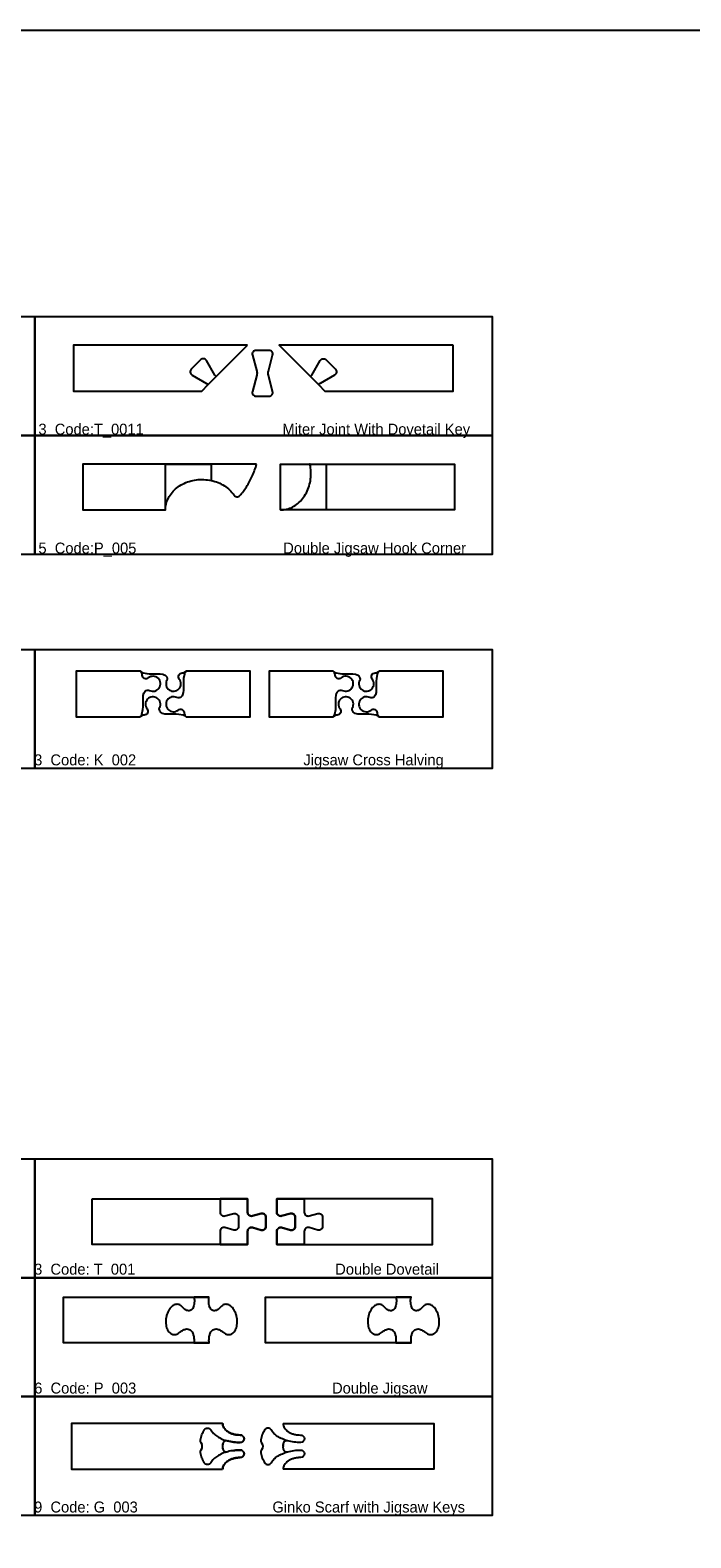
# Model space of a CAD drawing. Extents: x 2699 to 13077, y -123 to 3757.
# Tile 4 of 11: x 7862 to 8584, y 2109 to 3757. Entities that reach past the tile are written whole.
import ezdxf

# ---------------------------------------------------------------- set-up
doc = ezdxf.new("R2010")
doc.units = 0
doc.layers.get('0').update_dxf_attribs({"linetype": 'CONTINUOUS'})
for name, color, linetype in [('3MM_ENGRAVE', 5, 'CONTINUOUS'), ('CUT_18_MM', 7, 'CONTINUOUS'), ('ENGRAVE_9MM', 3, 'CONTINUOUS'), ('JOINT_9_MM', 4, 'CONTINUOUS'), ('TEXT', 9, 'CONTINUOUS')]:
    doc.layers.add(name, color=color, linetype=linetype)

# ---------------------------------------------------------------- blocks, each defined once
blk = doc.blocks.new('*U6')
at = {"layer": 'TEXT'}
blk.add_text('3  Code:T_0011                                  Miter Joint With Dovetail Key', height=12, dxfattribs=at).set_placement((7870.8, 3315))
blk = doc.blocks.new('*U9')
at = {"layer": 'TEXT'}
blk.add_text('5  Code:P_005                                    Double Jigsaw Hook Corner', height=12, dxfattribs=at).set_placement((7870.8, 3185))
blk = doc.blocks.new('*U13')
at = {"layer": 'TEXT'}
blk.add_text('3  Code: K_002                                         Jigsaw Cross Halving', height=12, dxfattribs=at).set_placement((7866.1, 2953.5))
blk = doc.blocks.new('*U17')
at = {"layer": 'TEXT'}
blk.add_text('3  Code: T_001                                                 Double Dovetail', height=12, dxfattribs=at).set_placement((7866.1, 2396.8))
blk = doc.blocks.new('*U20')
at = {"layer": 'TEXT'}
blk.add_text('6  Code: P_003                                                Double Jigsaw', height=12, dxfattribs=at).set_placement((7866.2, 2266.8))
blk = doc.blocks.new('*U23')
at = {"layer": 'TEXT'}
blk.add_text('9  Code: G_003                                 Ginko Scarf with Jigsaw Keys', height=12, dxfattribs=at).set_placement((7866.1, 2136.8))

msp = doc.modelspace()

# ---------------------------------------------------------------- linework, layer by layer
for points in [[(6606.1, 3757.2), (13077, 3757.2), (13077, 626.6), (6606.1, 626.6)], [(7366.8, 3444.1), (7866.8, 3444.1), (7866.8, 3314.1), (7366.8, 3314.1)], [(7866.8, 3444.1), (8366.8, 3444.1), (8366.8, 3314.1), (7866.8, 3314.1)], [(7366.8, 3314.1), (7866.8, 3314.1), (7866.8, 3184.1), (7366.8, 3184.1)], [(7866.8, 3314.1), (8366.8, 3314.1), (8366.8, 3184.1), (7866.8, 3184.1)], [(7366.8, 3080), (7866.8, 3080), (7866.8, 2950), (7366.8, 2950)], [(7866.8, 3080), (8366.8, 3080), (8366.8, 2950), (7866.8, 2950)], [(7366.8, 2523.5), (7866.8, 2523.5), (7866.8, 2393.5), (7366.8, 2393.5)], [(7866.8, 2523.5), (8366.8, 2523.5), (8366.8, 2393.5), (7866.8, 2393.5)], [(7366.8, 2393.5), (7866.8, 2393.5), (7866.8, 2263.5), (7366.8, 2263.5)], [(7866.8, 2393.5), (8366.8, 2393.5), (8366.8, 2263.5), (7866.8, 2263.5)], [(7366.8, 2263.5), (7866.8, 2263.5), (7866.8, 2133.5), (7366.8, 2133.5)], [(7866.8, 2263.5), (8366.8, 2263.5), (8366.8, 2133.5), (7866.8, 2133.5)]]:
    msp.add_lwpolyline(points, close=True)
at = {"layer": 'CUT_18_MM', "color": 7, "linetype": 'CONTINUOUS'}
for points in [[(8099.3, 3412.7), (7909.3, 3412.7), (7909.3, 3412.7), (7909.3, 3362.7), (7909.3, 3362.7), (8049.3, 3362.7), (8049.3, 3362.7), (8056.3, 3369.8), (8056.3, 3369.8), (8064.9, 3378.4), (8064.9, 3378.4)], [(8323.9, 3412.7), (8133.9, 3412.7), (8133.9, 3412.7), (8168.2, 3378.4), (8168.2, 3378.4), (8176.9, 3369.8), (8176.9, 3369.8), (8183.9, 3362.7), (8183.9, 3362.7), (8323.9, 3362.7), (8323.9, 3362.7)]]:
    msp.add_lwpolyline(points, close=True, dxfattribs=at)
for points in [[(8009.6, 3282.7), (7919.3, 3282.7), (7919.3, 3232.7), (8009.6, 3232.7), (8009.6, 3232.7)], [(8109.3, 3282.7), (8059.6, 3282.7), (8009.6, 3282.7)], [(8185.4, 3232.7), (8135.4, 3232.7), (8135.4, 3282.7), (8167.6, 3282.7), (8185.4, 3282.7)], [(8185.4, 3282.7), (8325.4, 3282.7), (8325.4, 3232.7), (8185.4, 3232.7), (8185.4, 3232.7)], [(8009.6, 3232.7), (8009.6, 3232.7), (8009.6, 3232.7)], [(8057.3, 2322.3), (8040.8, 2322.3), (8040.8, 2322.3), (7898.1, 2322.3), (7898.1, 2322.3), (7898.1, 2372.3), (7898.1, 2372.3), (8040.8, 2372.3), (8040.8, 2372.3), (8057.2, 2372.3)], [(8278.1, 2322.3), (8261.5, 2322.3), (8261.5, 2322.3), (8118.9, 2322.3), (8118.9, 2322.3), (8118.9, 2372.3), (8118.9, 2372.3), (8261.6, 2372.3), (8261.6, 2372.3), (8278, 2372.3)], [(8072.1, 2234.2), (7907.1, 2234.2), (7907.1, 2234.2), (7907.1, 2184.2), (7907.1, 2184.2), (8072.1, 2184.2)], [(8138.1, 2234.2), (8303.1, 2234.2), (8303.1, 2234.2), (8303.1, 2184.2), (8303.1, 2184.2), (8138.1, 2184.2)]]:
    msp.add_lwpolyline(points, dxfattribs=at)
for points in [[(8090.9, 3248.4, 0.041792), (8098.2, 3258.1, 0.035818), (8104.4, 3269.6, 0.031518), (8109.3, 3282.7, 0.031518)], [(8009.6, 3232.7, -0.060518), (8010.4, 3239.4, -0.058488), (8012.9, 3245.8, -0.055094), (8016.8, 3251.7, -0.051243), (8022.1, 3256.8, -0.047688), (8028.4, 3260.9, -0.044884), (8035.7, 3263.9, -0.043045), (8043.5, 3265.6, -0.042248), (8051.6, 3265.9, -0.042511), (8059.6, 3264.9, -0.043799), (8067.2, 3262.6, -0.046128), (8074, 3259, -0.049338), (8079.9, 3254.4, -0.05311), (8084.5, 3248.9)], [(8084.5, 3248.9, 0.492776), (8090.9, 3248.4)], [(8070.1, 2361.6, -0.039177), (8068.1, 2359.6, -0.051212), (8066.2, 2358.2, -0.068683), (8064.2, 2357.5, -0.088204), (8062.4, 2357.4, -0.097312), (8060.7, 2357.9, -0.087034), (8059.3, 2359.1, -0.067355), (8058.2, 2360.9, -0.050229), (8057.4, 2363.2, -0.038541), (8057, 2365.9, -0.031179), (8056.9, 2369, -0.026744), (8057.2, 2372.3, -0.026744)], [(8073.1, 2333.6, 0.055405), (8075.1, 2332.2, 0.065658), (8077.2, 2331.4, 0.073912), (8079.3, 2331.3, 0.075852), (8081.3, 2331.7, 0.070231), (8083.1, 2332.8, 0.060418), (8084.8, 2334.4, 0.050528), (8086.1, 2336.6, 0.042592), (8087.1, 2339.1, 0.036953), (8087.8, 2342, 0.033332), (8088.1, 2345.1, 0.031391), (8087.9, 2348.3, 0.030914), (8087.4, 2351.5, 0.031844), (8086.4, 2354.6, 0.03429), (8085.2, 2357.3, 0.038514), (8083.6, 2359.8, 0.044869), (8081.8, 2361.8, 0.053521), (8079.8, 2363.2, 0.063718), (8077.8, 2364.1, 0.0727), (8075.7, 2364.4, 0.076103), (8073.7, 2364.1, 0.071776), (8071.8, 2363.1, 0.062406), (8070.1, 2361.6, 0.062406)], [(8290.8, 2361.6, -0.039177), (8288.9, 2359.6, -0.051212), (8286.9, 2358.2, -0.068683), (8285, 2357.5, -0.088204), (8283.1, 2357.4, -0.097312), (8281.5, 2357.9, -0.087034), (8280.1, 2359.1, -0.067355), (8278.9, 2360.9, -0.050229), (8278.2, 2363.2, -0.038541), (8277.7, 2365.9, -0.031179), (8277.6, 2369, -0.026744), (8278, 2372.3, -0.026744)], [(8293.9, 2333.6, 0.055405), (8295.9, 2332.2, 0.065658), (8298, 2331.4, 0.073912), (8300, 2331.3, 0.075852), (8302, 2331.7, 0.070231), (8303.9, 2332.8, 0.060418), (8305.5, 2334.4, 0.050528), (8306.9, 2336.6, 0.042592), (8307.9, 2339.1, 0.036953), (8308.6, 2342, 0.033332), (8308.8, 2345.1, 0.031391), (8308.7, 2348.3, 0.030914), (8308.1, 2351.5, 0.031844), (8307.2, 2354.6, 0.03429), (8305.9, 2357.3, 0.038514), (8304.4, 2359.8, 0.044869), (8302.6, 2361.8, 0.053521), (8300.6, 2363.2, 0.063718), (8298.5, 2364.1, 0.0727), (8296.4, 2364.4, 0.076103), (8294.4, 2364.1, 0.071776), (8292.5, 2363.1, 0.062406), (8290.8, 2361.6, 0.062406)], [(8057.3, 2322.3, -0.037), (8057.3, 2327, -0.049879), (8058, 2331, -0.071033), (8059.3, 2334.2, -0.098727), (8061.3, 2336.3, -0.11376), (8063.7, 2337.3, -0.097982), (8066.6, 2337.2, -0.070311), (8069.8, 2335.9, -0.049415), (8073.1, 2333.6, -0.049415)], [(8278.1, 2322.3, -0.037), (8278.1, 2327, -0.049879), (8278.8, 2331, -0.071033), (8280.1, 2334.2, -0.098727), (8282, 2336.3, -0.11376), (8284.5, 2337.3, -0.097982), (8287.4, 2337.2, -0.070311), (8290.5, 2335.9, -0.049415), (8293.9, 2333.6, -0.049415)], [(8143.3, 2215.1, -0.036481), (8137.4, 2217.2, -0.042442), (8132.2, 2220, -0.051209), (8128.1, 2223.3, -0.062668), (8125.2, 2227.1, 0.562746), (8118.1, 2227.2, 0.045742), (8115.5, 2222, 0.043504), (8113.9, 2216.3, 0.218428), (8114.6, 2213), (8114.6, 2213, -0.341164), (8114.6, 2205.3), (8114.6, 2205.3, 0.218428), (8113.9, 2202, 0.043504), (8115.5, 2196.3, 0.045742), (8118.1, 2191.1, 0.562746), (8125.2, 2191.2, -0.062718), (8128.1, 2195, -0.05124), (8132.2, 2198.4, -0.042463), (8137.4, 2201.1, -0.036499), (8143.3, 2203.2, -0.034552), (8150.2, 2204.6, -0.032668), (8157.4, 2205.1)], [(8138.1, 2234.2, 0.074209), (8138.5, 2231.7, 0.067603), (8139.6, 2229.3, 0.058009), (8141.4, 2227.1, 0.048895), (8143.7, 2225.2, 0.041767), (8146.7, 2223.6, 0.036801), (8150, 2222.4, 0.03373), (8153.6, 2221.7, 0.032276), (8157.4, 2221.5, 0.032276)], [(8138.1, 2234.2, 0.074209), (8138.5, 2231.7, 0.067603), (8139.6, 2229.3, 0.058009), (8141.4, 2227.1, 0.048895), (8143.7, 2225.2, 0.041767), (8146.7, 2223.6, 0.036801), (8150, 2222.4, 0.03373), (8153.6, 2221.7, 0.032276), (8157.4, 2221.5, 0.032276)], [(8157.4, 2213.3, -0.032668), (8150.2, 2213.7, -0.034552), (8143.3, 2215.1, -0.034552)], [(8157.4, 2213.3, -0.032668), (8150.2, 2213.7, -0.034552), (8143.3, 2215.1, -0.034552)], [(8157.4, 2221.5, -0.996913), (8157.4, 2213.3)], [(8157.4, 2221.5, -0.996913), (8157.4, 2213.3)], [(8157.4, 2196.9, 0.032276), (8153.6, 2196.6, 0.03373), (8150, 2195.9, 0.036801), (8146.7, 2194.7, 0.041767), (8143.7, 2193.1, 0.048895), (8141.4, 2191.2, 0.058009), (8139.6, 2189, 0.067603), (8138.5, 2186.6, 0.074209), (8138.1, 2184.2, 0.074209)], [(8157.4, 2196.9, 0.032276), (8153.6, 2196.6, 0.03373), (8150, 2195.9, 0.036801), (8146.7, 2194.7, 0.041767), (8143.7, 2193.1, 0.048895), (8141.4, 2191.2, 0.058009), (8139.6, 2189, 0.067603), (8138.5, 2186.6, 0.074209), (8138.1, 2184.2, 0.074209)], [(8143.3, 2203.2, -0.034552), (8150.2, 2204.6, -0.032668), (8157.4, 2205.1, -0.032668)], [(8157.4, 2205.1, -0.996912), (8157.4, 2196.9)], [(8157.4, 2205.1, -0.996912), (8157.4, 2196.9)]]:
    msp.add_lwpolyline(points, format="xyb", dxfattribs=at)
at = {"layer": 'CUT_18_MM', "linetype": 'CONTINUOUS'}
for points in [[(7982.2, 3056.5), (7912.2, 3056.5), (7912.2, 3056.5), (7912.2, 3006.5), (7912.2, 3006.5), (7982.2, 3006.5)], [(7985.3, 3054.6), (7989.3, 3053.9), (7991.8, 3053.6), (7996.3, 3053.5), (8003.8, 3053.5), (8006.7, 3053.2), (8008.4, 3052.5), (8009.2, 3052.1), (8010.2, 3051.2)], [(8032.2, 3006.5), (8102.2, 3006.5), (8102.2, 3006.5), (8102.2, 3056.5), (8102.2, 3056.5), (8032.2, 3056.5)], [(8193, 3056.5), (8123, 3056.5), (8123, 3056.5), (8123, 3006.5), (8123, 3006.5), (8193, 3006.5)], [(8196.1, 3054.6), (8200.1, 3053.9), (8202.5, 3053.6), (8207.1, 3053.5), (8214.5, 3053.5), (8217.5, 3053.2), (8219.2, 3052.5), (8220, 3052.1), (8221, 3051.2)], [(8243, 3006.5), (8313, 3006.5), (8313, 3006.5), (8313, 3056.5), (8313, 3056.5), (8243, 3056.5)], [(8029, 3008.3), (8024.2, 3009.2), (8021.2, 3009.4), (8015.9, 3009.5), (8011.1, 3009.4), (8009, 3009.6), (8006.3, 3010.3), (8005.2, 3010.9), (8004.2, 3011.8)], [(8239.8, 3008.3), (8235, 3009.2), (8232, 3009.4), (8226.6, 3009.5), (8221.8, 3009.4), (8219.8, 3009.6), (8217.1, 3010.3), (8216, 3010.9), (8214.9, 3011.8)]]:
    msp.add_lwpolyline(points, dxfattribs=at)
for points in [[(7982.2, 3056.5, 0.154488), (7985.3, 3054.6)], [(8010.2, 3051.2, -0.331708), (8011.1, 3046.4), (8011.1, 3046.4, 1.831001), (8024.8, 3047.8), (8024.8, 3047.8, -0.619489), (8027.9, 3054.5), (8027.9, 3054.5, 0.204761), (8032.2, 3056.5)], [(8193, 3056.5, 0.154488), (8196.1, 3054.6)], [(8221, 3051.2, -0.331708), (8221.9, 3046.4), (8221.9, 3046.4, 1.831001), (8235.6, 3047.8), (8235.6, 3047.8, -0.619489), (8238.7, 3054.5), (8238.7, 3054.5, 0.204761), (8243, 3056.5)], [(8004.2, 3011.8, -0.331708), (8003.3, 3016.6), (8003.3, 3016.6, 1.831001), (7989.6, 3015.2), (7989.6, 3015.2, -0.619489), (7986.5, 3008.5), (7986.5, 3008.5, 0.204718), (7982.2, 3006.5)], [(8214.9, 3011.8, -0.331708), (8214.1, 3016.6), (8214.1, 3016.6, 1.831001), (8200.4, 3015.2), (8200.4, 3015.2, -0.619489), (8197.3, 3008.5), (8197.3, 3008.5, 0.204718), (8193, 3006.5)], [(8032.2, 3006.5, 0.15453), (8029, 3008.3)], [(8243, 3006.5, 0.15453), (8239.8, 3008.3)], [(8077.2, 2215.1, 0.466083), (8072.1, 2211.4)], [(8072.1, 2211.4, 0.015532), (8072.1, 2209.2, 0.015532), (8072.1, 2206.9, 0.462277), (8077.1, 2203.2)], [(8077.2, 2215.1, 0.034927), (8084.1, 2213.7, 0.032987), (8091.4, 2213.3, -0.031536), (8084.4, 2213.7, -0.03323), (8077.8, 2215)], [(8083.7, 2204.5, -0.034766), (8091.4, 2205.1, 0.031536), (8084.4, 2204.6, 0.03323), (8077.8, 2203.3)]]:
    msp.add_lwpolyline(points, format="xyb", dxfattribs=at)
at = {"layer": 'CUT_18_MM', "color": 7, "linetype": 'CONTINUOUS'}
for points in [[(7929.4, 2479.6), (8069.4, 2479.6), (8099.4, 2479.6), (8099.4, 2464.9), (8099.4, 2464.9, 0.493146), (8104.6, 2461), (8104.6, 2461), (8114.3, 2463.5), (8114.3, 2463.5, -0.493145), (8119.4, 2459.6), (8119.4, 2459.6), (8119.4, 2449.6), (8119.4, 2449.6, -0.493145), (8114.3, 2445.6), (8114.3, 2445.6), (8104.6, 2448.2), (8104.6, 2448.2, 0.493146), (8099.4, 2444.2), (8099.4, 2444.2), (8099.4, 2429.6), (8069.4, 2429.6), (7929.4, 2429.6)], [(8161.4, 2479.6), (8131.4, 2479.6), (8131.4, 2464.9), (8131.4, 2464.9, 0.493146), (8136.6, 2461), (8136.6, 2461), (8146.3, 2463.5), (8146.3, 2463.5, -0.493145), (8151.4, 2459.6), (8151.4, 2459.6), (8151.4, 2449.6), (8151.4, 2449.6, -0.493145), (8146.3, 2445.6), (8146.3, 2445.6), (8136.6, 2448.2), (8136.6, 2448.2, 0.493146), (8131.4, 2444.2), (8131.4, 2444.2), (8131.4, 2429.6), (8161.4, 2429.6), (8301.4, 2429.6), (8301.4, 2479.6)], [(8091.4, 2221.5, -0.032276), (8087.6, 2221.7, -0.03373), (8084, 2222.4, -0.036801), (8080.7, 2223.6, -0.041767), (8077.7, 2225.2, -0.048895), (8075.4, 2227.1, -0.058009), (8073.6, 2229.3, -0.067603), (8072.5, 2231.7, -0.074209), (8072.1, 2234.2, 0.074209), (8072.5, 2231.7, 0.067603), (8073.6, 2229.3, 0.058009), (8075.4, 2227.1, 0.048895), (8077.7, 2225.2, 0.041767), (8080.7, 2223.6, 0.036801), (8084, 2222.4, 0.03373), (8087.6, 2221.7, 0.032276)], [(8091.4, 2213.3, 0.996912), (8091.4, 2221.5, -0.996912)], [(8072.1, 2184.2, -0.074209), (8072.5, 2186.6, -0.067603), (8073.6, 2189, -0.058009), (8075.4, 2191.2, -0.048895), (8077.7, 2193.1, -0.041767), (8080.7, 2194.7, -0.036801), (8084, 2195.9, -0.03373), (8087.6, 2196.6, -0.032276), (8091.4, 2196.9, 0.032276), (8087.6, 2196.6, 0.03373), (8084, 2195.9, 0.036801), (8080.7, 2194.7, 0.041767), (8077.7, 2193.1, 0.048895), (8075.4, 2191.2, 0.058009), (8073.6, 2189, 0.067603), (8072.5, 2186.6, 0.074209)], [(8091.4, 2196.9, 0.996913), (8091.4, 2205.1, -0.996913)]]:
    msp.add_lwpolyline(points, format="xyb", close=True, dxfattribs=at)
msp.add_point((8167.6, 3282.7), dxfattribs=at)
at = {"layer": 'ENGRAVE_9MM'}
msp.add_line((8168.2, 3378.4), (8176.9, 3369.8), dxfattribs=at)
at = {"layer": 'ENGRAVE_9MM', "linetype": 'CONTINUOUS'}
for p, q in [((8009.6, 3232.7), (8009.6, 3282.7)), ((8167.6, 3282.7), (8185.4, 3282.7))]:
    msp.add_line(p, q, dxfattribs=at)
for points in [[(8056.3, 3369.8), (8064.9, 3378.4, -0.065543), (8063.6, 3380.1), (8063.6, 3380.1), (8054.5, 3396), (8054.5, 3396, 0.493145), (8048, 3396.8), (8048, 3396.8), (8037.9, 3386.7), (8037.9, 3386.7, 0.493145), (8038.8, 3380.2), (8038.8, 3380.2), (8054.6, 3371.1), (8054.6, 3371.1, -0.065543), (8056.3, 3369.8)], [(8168.2, 3378.4, 0.065543), (8169.5, 3380.1), (8169.5, 3380.1), (8178.7, 3396), (8178.7, 3396, -0.493145), (8185.2, 3396.8), (8185.2, 3396.8), (8195.3, 3386.7), (8195.3, 3386.7, -0.493145), (8194.4, 3380.2), (8194.4, 3380.2), (8178.6, 3371.1), (8178.6, 3371.1, 0.065543), (8176.9, 3369.8)], [(8135.4, 3232.7, 0.060555), (8142.1, 3233.5, 0.058531), (8148.5, 3235.9, 0.055137), (8154.4, 3239.9, 0.051282), (8159.5, 3245.1, 0.047722), (8163.6, 3251.5, 0.044913), (8166.6, 3258.8, 0.04307), (8168.3, 3266.6, 0.042271), (8168.6, 3274.7, 0.042534), (8167.6, 3282.7, 0.042534)], [(8009.6, 3232.7, -0.060518), (8010.4, 3239.4, -0.058488), (8012.9, 3245.8, -0.055094), (8016.8, 3251.7, -0.051243), (8022.1, 3256.8, -0.047688), (8028.4, 3260.9, -0.044884), (8035.7, 3263.9, -0.043045), (8043.5, 3265.6, -0.042248), (8051.6, 3265.9, -0.042511), (8059.6, 3264.9, -0.042511)], [(7987.5, 3034.5, -0.331708), (7992.3, 3035.4), (7992.3, 3035.4, 1.831001), (7990.9, 3049.1), (7990.9, 3049.1, -0.619496), (7984.2, 3052.2), (7984.2, 3052.2, 0.204858), (7982.2, 3056.5)], [(7982.2, 3056.5, 0.154488), (7985.3, 3054.6)], [(8010.2, 3051.2, -0.331708), (8011.1, 3046.4), (8011.1, 3046.4, 1.831001), (8024.8, 3047.8), (8024.8, 3047.8, -0.619489), (8027.9, 3054.5), (8027.9, 3054.5, 0.204761), (8032.2, 3056.5)], [(8032.2, 3056.5, 0.154382), (8030.3, 3053.3)], [(8198.3, 3034.5, -0.331708), (8203.1, 3035.4), (8203.1, 3035.4, 1.831001), (8201.6, 3049.1), (8201.6, 3049.1, -0.619496), (8195, 3052.2), (8195, 3052.2, 0.204858), (8193, 3056.5)], [(8193, 3056.5, 0.154488), (8196.1, 3054.6)], [(8221, 3051.2, -0.331708), (8221.9, 3046.4), (8221.9, 3046.4, 1.831001), (8235.6, 3047.8), (8235.6, 3047.8, -0.619489), (8238.7, 3054.5), (8238.7, 3054.5, 0.204761), (8243, 3056.5)], [(8243, 3056.5, 0.154382), (8241.1, 3053.3)], [(8004.2, 3011.8, -0.331708), (8003.3, 3016.6), (8003.3, 3016.6, 1.831001), (7989.6, 3015.2), (7989.6, 3015.2, -0.619489), (7986.5, 3008.5), (7986.5, 3008.5, 0.204718), (7982.2, 3006.5)], [(8026.9, 3028.5, -0.331708), (8022.1, 3027.6), (8022.1, 3027.6, 1.831001), (8023.5, 3013.9), (8023.5, 3013.9, -0.619489), (8030.2, 3010.8), (8030.2, 3010.8, 0.204858), (8032.2, 3006.5)], [(8214.9, 3011.8, -0.331708), (8214.1, 3016.6), (8214.1, 3016.6, 1.831001), (8200.4, 3015.2), (8200.4, 3015.2, -0.619489), (8197.3, 3008.5), (8197.3, 3008.5, 0.204718), (8193, 3006.5)], [(8237.7, 3028.5, -0.331708), (8232.9, 3027.6), (8232.9, 3027.6, 1.831001), (8234.3, 3013.9), (8234.3, 3013.9, -0.619489), (8241, 3010.8), (8241, 3010.8, 0.204858), (8243, 3006.5)], [(7982.2, 3006.5, 0.154382), (7984, 3009.6)], [(8193, 3006.5, 0.154382), (8194.8, 3009.6)], [(8028, 2361.6, 0.062406), (8026.3, 2363.1, 0.071776), (8024.4, 2364.1, 0.076103), (8022.4, 2364.4, 0.0727), (8020.3, 2364.1, 0.063718), (8018.3, 2363.2, 0.053521), (8016.3, 2361.8, 0.044869), (8014.5, 2359.8, 0.038514), (8012.9, 2357.3, 0.03429), (8011.7, 2354.6, 0.031844), (8010.7, 2351.5, 0.030914), (8010.2, 2348.3, 0.031391), (8010, 2345.1, 0.033332), (8010.3, 2342, 0.036953), (8010.9, 2339.1, 0.042592), (8012, 2336.6, 0.050528), (8013.3, 2334.4, 0.060418), (8015, 2332.8, 0.070231), (8016.8, 2331.7, 0.075852), (8018.8, 2331.3, 0.073912), (8020.9, 2331.4, 0.065658), (8023, 2332.2, 0.055405), (8025, 2333.6, 0.055405)], [(8070.1, 2361.6, -0.039177), (8068.1, 2359.6, -0.051212), (8066.2, 2358.2, -0.068683), (8064.2, 2357.5, -0.088204), (8062.4, 2357.4, -0.097312), (8060.7, 2357.9, -0.087034), (8059.3, 2359.1, -0.067355), (8058.2, 2360.9, -0.050229), (8057.4, 2363.2, -0.038541), (8057, 2365.9, -0.031179), (8056.9, 2369, -0.026744), (8057.2, 2372.3), (8040.9, 2372.3, -0.026744), (8041.2, 2369, -0.031179), (8041.1, 2365.9, -0.038541), (8040.7, 2363.2, -0.050229), (8039.9, 2360.9, -0.067355), (8038.8, 2359.1, -0.087034), (8037.4, 2357.9, -0.097312), (8035.7, 2357.4, -0.088204), (8033.9, 2357.5, -0.068683), (8031.9, 2358.2, -0.051212), (8030, 2359.6, -0.039177), (8028, 2361.6)], [(8073.1, 2333.6, 0.055405), (8075.1, 2332.2, 0.065658), (8077.2, 2331.4, 0.073912), (8079.3, 2331.3, 0.075852), (8081.3, 2331.7, 0.070231), (8083.1, 2332.8, 0.060418), (8084.8, 2334.4, 0.050528), (8086.1, 2336.6, 0.042592), (8087.1, 2339.1, 0.036953), (8087.8, 2342, 0.033332), (8088.1, 2345.1, 0.031391), (8087.9, 2348.3, 0.030914), (8087.4, 2351.5, 0.031844), (8086.4, 2354.6, 0.03429), (8085.2, 2357.3, 0.038514), (8083.6, 2359.8, 0.044869), (8081.8, 2361.8, 0.053521), (8079.8, 2363.2, 0.063718), (8077.8, 2364.1, 0.0727), (8075.7, 2364.4, 0.076103), (8073.7, 2364.1, 0.071776), (8071.8, 2363.1, 0.062406), (8070.1, 2361.6, 0.062406)], [(8248.8, 2361.6, 0.062406), (8247.1, 2363.1, 0.071776), (8245.2, 2364.1, 0.076103), (8243.2, 2364.4, 0.0727), (8241.1, 2364.1, 0.063718), (8239, 2363.2, 0.053521), (8237, 2361.8, 0.044869), (8235.2, 2359.8, 0.038514), (8233.7, 2357.3, 0.03429), (8232.4, 2354.6, 0.031844), (8231.5, 2351.5, 0.030914), (8230.9, 2348.3, 0.031391), (8230.8, 2345.1, 0.033332), (8231, 2342, 0.036953), (8231.7, 2339.1, 0.042592), (8232.7, 2336.6, 0.050528), (8234.1, 2334.4, 0.060418), (8235.7, 2332.8, 0.070231), (8237.6, 2331.7, 0.075852), (8239.6, 2331.3, 0.073912), (8241.6, 2331.4, 0.065658), (8243.7, 2332.2, 0.055405), (8245.7, 2333.6, 0.055405)], [(8290.8, 2361.6, -0.039177), (8288.9, 2359.6, -0.051212), (8286.9, 2358.2, -0.068683), (8285, 2357.5, -0.088204), (8283.1, 2357.4, -0.097312), (8281.5, 2357.9, -0.087034), (8280.1, 2359.1, -0.067355), (8278.9, 2360.9, -0.050229), (8278.2, 2363.2, -0.038541), (8277.7, 2365.9, -0.031179), (8277.6, 2369, -0.026744), (8278, 2372.3), (8261.6, 2372.3, -0.026744), (8262, 2369, -0.031179), (8261.9, 2365.9, -0.038541), (8261.4, 2363.2, -0.050229), (8260.7, 2360.9, -0.067355), (8259.5, 2359.1, -0.087034), (8258.1, 2357.9, -0.097312), (8256.5, 2357.4, -0.088204), (8254.6, 2357.5, -0.068683), (8252.7, 2358.2, -0.051212), (8250.7, 2359.6, -0.039177), (8248.8, 2361.6)], [(8293.9, 2333.6, 0.055405), (8295.9, 2332.2, 0.065658), (8298, 2331.4, 0.073912), (8300, 2331.3, 0.075852), (8302, 2331.7, 0.070231), (8303.9, 2332.8, 0.060418), (8305.5, 2334.4, 0.050528), (8306.9, 2336.6, 0.042592), (8307.9, 2339.1, 0.036953), (8308.6, 2342, 0.033332), (8308.8, 2345.1, 0.031391), (8308.7, 2348.3, 0.030914), (8308.1, 2351.5, 0.031844), (8307.2, 2354.6, 0.03429), (8305.9, 2357.3, 0.038514), (8304.4, 2359.8, 0.044869), (8302.6, 2361.8, 0.053521), (8300.6, 2363.2, 0.063718), (8298.5, 2364.1, 0.0727), (8296.4, 2364.4, 0.076103), (8294.4, 2364.1, 0.071776), (8292.5, 2363.1, 0.062406), (8290.8, 2361.6, 0.062406)], [(8025, 2333.6, -0.049415), (8028.3, 2335.9, -0.070311), (8031.5, 2337.2, -0.097982), (8034.4, 2337.3, -0.11376), (8036.8, 2336.3, -0.098727), (8038.8, 2334.2, -0.071033), (8040.1, 2331, -0.049879), (8040.8, 2327, -0.037), (8040.8, 2322.3), (8057.3, 2322.3, -0.037), (8057.3, 2327, -0.049879), (8058, 2331, -0.071033), (8059.3, 2334.2, -0.098727), (8061.3, 2336.3, -0.11376), (8063.7, 2337.3, -0.097982), (8066.6, 2337.2, -0.070311), (8069.8, 2335.9, -0.049415), (8073.1, 2333.6)], [(8245.7, 2333.6, -0.049415), (8249.1, 2335.9, -0.070311), (8252.2, 2337.2, -0.097982), (8255.1, 2337.3, -0.11376), (8257.6, 2336.3, -0.098727), (8259.5, 2334.2, -0.071033), (8260.8, 2331, -0.049879), (8261.5, 2327, -0.037), (8261.5, 2322.3), (8278.1, 2322.3, -0.037), (8278.1, 2327, -0.049879), (8278.8, 2331, -0.071033), (8280.1, 2334.2, -0.098727), (8282, 2336.3, -0.11376), (8284.5, 2337.3, -0.097982), (8287.4, 2337.2, -0.070311), (8290.5, 2335.9, -0.049415), (8293.9, 2333.6)], [(8077.8, 2203.3, 0.036861), (8071.7, 2201.3, 0.042899), (8066.4, 2198.5, 0.051885), (8062.2, 2195.1, 0.063733), (8059.2, 2191.2, -0.562746), (8052.1, 2191.1, -0.045742), (8049.5, 2196.3, -0.043504), (8047.9, 2202, -0.218428), (8048.6, 2205.3), (8048.6, 2205.3, 0.341164), (8048.6, 2213), (8048.6, 2213, -0.218428), (8047.9, 2216.3, -0.043504), (8049.5, 2222, -0.045742), (8052.1, 2227.2, -0.562746), (8059.2, 2227.1, 0.063733), (8062.2, 2223.2, 0.051885), (8066.4, 2219.8, 0.042899), (8071.7, 2217, 0.036861), (8077.8, 2215)], [(8143.3, 2215.1, -0.036481), (8137.4, 2217.2, -0.042442), (8132.2, 2220, -0.051209), (8128.1, 2223.3, -0.062668), (8125.2, 2227.1, 0.562746), (8118.1, 2227.2, 0.045742), (8115.5, 2222, 0.043504), (8113.9, 2216.3, 0.218428), (8114.6, 2213), (8114.6, 2213, -0.341164), (8114.6, 2205.3), (8114.6, 2205.3, 0.218428), (8113.9, 2202, 0.043504), (8115.5, 2196.3, 0.045742), (8118.1, 2191.1, 0.562746), (8125.2, 2191.2, -0.062718), (8128.1, 2195, -0.05124), (8132.2, 2198.4, -0.042463), (8137.4, 2201.1, -0.036499), (8143.3, 2203.2)], [(8072.2, 2211.4, 0.015532), (8072.1, 2209.2, 0.015532), (8072.2, 2206.9, 0.462277), (8077.2, 2203.2)], [(8077.2, 2215.1, 0.466083), (8072.2, 2211.4)], [(8143.3, 2215.1, 0.47585), (8138.1, 2211.4, 0.015532), (8138.1, 2209.2, 0.015532), (8138.1, 2206.9)], [(8138.1, 2206.9, 0.47585), (8143.3, 2203.2)]]:
    msp.add_lwpolyline(points, format="xyb", dxfattribs=at)
for points in [[(8009.6, 3282.7), (8059.6, 3282.7), (8059.6, 3264.9)], [(8185.4, 3282.7), (8185.4, 3232.7), (8135.4, 3232.7)], [(7985.3, 3054.6), (7989.3, 3053.9), (7991.8, 3053.6), (7996.3, 3053.5), (8003.8, 3053.5), (8006.7, 3053.2), (8008.4, 3052.5), (8009.2, 3052.1), (8010.2, 3051.2)], [(8030.3, 3053.3), (8029.5, 3048.5), (8029.2, 3045.5), (8029.2, 3040.2), (8029.3, 3035.4), (8029.1, 3033.3), (8028.4, 3030.6), (8027.8, 3029.5), (8026.9, 3028.5)], [(8196.1, 3054.6), (8200.1, 3053.9), (8202.5, 3053.6), (8207.1, 3053.5), (8214.5, 3053.5), (8217.5, 3053.2), (8219.2, 3052.5), (8220, 3052.1), (8221, 3051.2)], [(8241.1, 3053.3), (8240.3, 3048.5), (8240, 3045.5), (8240, 3040.2), (8240, 3035.4), (8239.9, 3033.3), (8239.2, 3030.6), (8238.6, 3029.5), (8237.7, 3028.5)], [(7984, 3009.6), (7984.9, 3014.5), (7985.2, 3017.5), (7985.2, 3022.8), (7985.1, 3027.6), (7985.3, 3029.7), (7986, 3032.3), (7986.6, 3033.5), (7987.5, 3034.5)], [(8194.8, 3009.6), (8195.7, 3014.5), (8195.9, 3017.5), (8196, 3022.8), (8195.9, 3027.6), (8196.1, 3029.7), (8196.7, 3032.3), (8197.4, 3033.5), (8198.3, 3034.5)], [(8029, 3008.3), (8024.2, 3009.2), (8021.2, 3009.4), (8015.9, 3009.5), (8011.1, 3009.4), (8009, 3009.6), (8006.3, 3010.3), (8005.2, 3010.9), (8004.2, 3011.8)], [(8239.8, 3008.3), (8235, 3009.2), (8232, 3009.4), (8226.6, 3009.5), (8221.8, 3009.4), (8219.8, 3009.6), (8217.1, 3010.3), (8216, 3010.9), (8214.9, 3011.8)]]:
    msp.add_lwpolyline(points, dxfattribs=at)
for points in [[(8099.4, 2429.6), (8099.4, 2444.2), (8099.4, 2444.2, -0.493146), (8104.6, 2448.2), (8104.6, 2448.2), (8114.3, 2445.6), (8114.3, 2445.6, 0.493145), (8119.4, 2449.6), (8119.4, 2449.6), (8119.4, 2459.6), (8119.4, 2459.6, 0.493145), (8114.3, 2463.5), (8114.3, 2463.5), (8104.6, 2461), (8104.6, 2461, -0.493146), (8099.4, 2464.9), (8099.4, 2464.9), (8099.4, 2479.6), (8069.4, 2479.6), (8069.4, 2464.9), (8069.4, 2464.9, 0.493146), (8074.6, 2461), (8074.6, 2461), (8084.3, 2463.5), (8084.3, 2463.5, -0.493145), (8089.4, 2459.6), (8089.4, 2459.6), (8089.4, 2449.6), (8089.4, 2449.6, -0.493145), (8084.3, 2445.6), (8084.3, 2445.6), (8074.6, 2448.2), (8074.6, 2448.2, 0.493146), (8069.4, 2444.2), (8069.4, 2444.2), (8069.4, 2429.6)], [(8161.4, 2479.6), (8161.4, 2464.9), (8161.4, 2464.9, 0.493146), (8166.6, 2461), (8166.6, 2461), (8176.3, 2463.5), (8176.3, 2463.5, -0.493145), (8181.4, 2459.6), (8181.4, 2459.6), (8181.4, 2449.6), (8181.4, 2449.6, -0.493145), (8176.3, 2445.6), (8176.3, 2445.6), (8166.6, 2448.2), (8166.6, 2448.2, 0.493146), (8161.4, 2444.2), (8161.4, 2444.2), (8161.4, 2429.6), (8131.4, 2429.6), (8131.4, 2444.2), (8131.4, 2444.2, -0.493146), (8136.6, 2448.2), (8136.6, 2448.2), (8146.3, 2445.6), (8146.3, 2445.6, 0.493145), (8151.4, 2449.6), (8151.4, 2449.6), (8151.4, 2459.6), (8151.4, 2459.6, 0.493145), (8146.3, 2463.5), (8146.3, 2463.5), (8136.6, 2461), (8136.6, 2461, -0.493146), (8131.4, 2464.9), (8131.4, 2464.9), (8131.4, 2479.6)]]:
    msp.add_lwpolyline(points, format="xyb", close=True, dxfattribs=at)
at = {"layer": 'JOINT_9_MM', "linetype": 'CONTINUOUS'}
msp.add_lwpolyline([(8109.4, 3380), (8104.6, 3362.3), (8104.6, 3362.3, 0.493145), (8108.6, 3357.1), (8108.6, 3357.1), (8122.9, 3357.1), (8122.9, 3357.1, 0.493145), (8126.8, 3362.3), (8126.8, 3362.3), (8122.1, 3380), (8122.1, 3380, -0.131652), (8122.1, 3384.3), (8122.1, 3384.3), (8126.8, 3402), (8126.8, 3402, 0.493145), (8122.9, 3407.1), (8122.9, 3407.1), (8108.6, 3407.1), (8108.6, 3407.1, 0.493145), (8104.6, 3402), (8104.6, 3402), (8109.4, 3384.3), (8109.4, 3384.3, -0.131652), (8109.4, 3380)], format="xyb", close=True, dxfattribs=at)

# ---------------------------------------------------------------- block references
at = {"layer": '3MM_ENGRAVE'}
for name in ['*U6', '*U9', '*U13', '*U17', '*U20', '*U23']:
    msp.add_blockref(name, (0, 0), dxfattribs=at)

doc.saveas('drawing.dxf')
